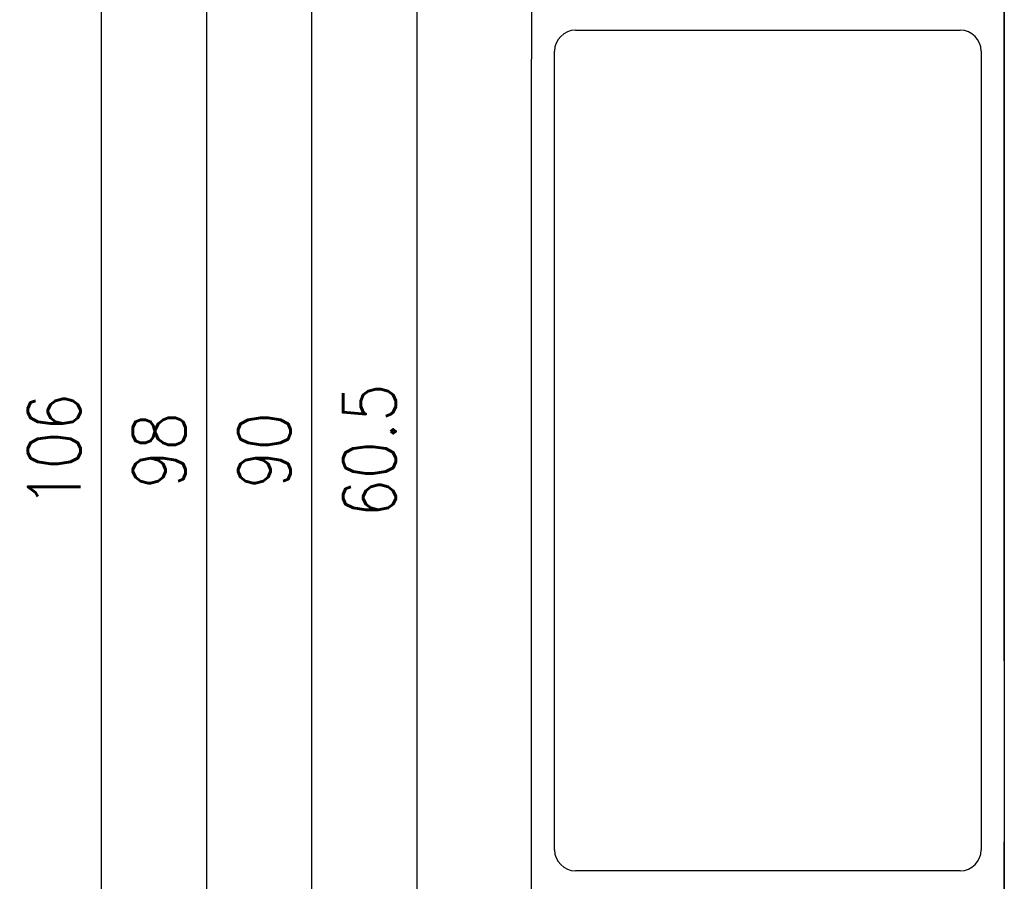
# Model space of a CAD drawing. Header units: millimetres. Extents: x 0 to 382, y 0 to 284.
# Tile 8 of 13: x 202 to 249, y 128 to 169. Entities that reach past the tile are written whole.
import ezdxf

# ---------------------------------------------------------------- set-up
doc = ezdxf.new("R2010")
doc.units = ezdxf.units.MM
doc.header["$LTSCALE"] = 2
doc.layers.get('DEFPOINTS').update_dxf_attribs({"color": 3})
doc.layers.add('0-DIM', color=3, linetype='Continuous')
doc.layers.add('0-VIS', color=7, linetype='Continuous')
doc.styles.add('ROMANS', font='romans.shx', dxfattribs={"width": 0.85})
doc.dimstyles.new('STAND01', dxfattribs={"dimtxt": 2.5, "dimasz": 2.5, "dimexe": 1, "dimexo": 0.5, "dimgap": 1, "dimtad": 1, "dimdec": 8, "dimdsep": 46, "dimtxsty": 'ROMANS', "dimcen": 0.09, "dimadec": 8, "dimazin": 2, "dimtp": 0.05, "dimtm": 0.05, "dimtfac": 0.6, "dimtdec": 8, "dimtmove": 0, "dimatfit": 0, "dimfxl": 1, "dimtolj": 1, "dimarcsym": 0})

# ---------------------------------------------------------------- blocks, each defined once
blk = doc.blocks.new('*D2')
at = {"layer": '0-DIM', "color": 0, "lineweight": -2}
for p, q in [((231.969, 197.625), (210.274, 197.625)), ((211.274, 195.125), (211.274, 102.125)), ((231.932, 99.625), (210.274, 99.625))]:
    blk.add_line(p, q, dxfattribs=at)
at = {"layer": '0-DIM', "color": 0}
for points in [[(210.857, 195.125), (211.69, 195.125), (211.274, 197.625)], [(210.857, 102.125), (211.69, 102.125), (211.274, 99.625)]]:
    blk.add_solid(points, dxfattribs=at)
at = {"layer": 'DEFPOINTS', "color": 0}
for p in [(232.469, 197.625), (211.274, 99.625), (232.432, 99.625)]:
    blk.add_point(p, dxfattribs=at)
at = {"layer": '0-DIM', "color": 0, "insert": (209.024, 148.625), "char_height": 2.5, "attachment_point": 5, "rotation": 90, "style": 'ROMANS'}
blk.add_mtext('\\A1;98', dxfattribs=at)
blk = doc.blocks.new('*D3')
at = {"layer": '0-DIM', "color": 0, "lineweight": -2}
for p, q in [((231.932, 201.625), (205.274, 201.625)), ((206.274, 98.129), (206.274, 199.125)), ((231.932, 95.629), (205.274, 95.629))]:
    blk.add_line(p, q, dxfattribs=at)
at = {"layer": '0-DIM', "color": 0}
for points in [[(205.857, 199.125), (206.69, 199.125), (206.274, 201.625)], [(205.857, 98.129), (206.69, 98.129), (206.274, 95.629)]]:
    blk.add_solid(points, dxfattribs=at)
at = {"layer": 'DEFPOINTS', "color": 0}
for p in [(206.274, 201.625), (232.432, 201.625), (232.432, 95.629)]:
    blk.add_point(p, dxfattribs=at)
at = {"layer": '0-DIM', "color": 0, "insert": (204.024, 148.627), "char_height": 2.5, "attachment_point": 5, "rotation": 90, "style": 'ROMANS'}
blk.add_mtext('\\A1;106', dxfattribs=at)
blk = doc.blocks.new('*D4')
at = {"layer": '0-DIM', "color": 0, "lineweight": -2}
for p, q in [((230.982, 193.625), (215.274, 193.625)), ((216.274, 191.125), (216.274, 106.125)), ((230.982, 103.625), (215.274, 103.625))]:
    blk.add_line(p, q, dxfattribs=at)
at = {"layer": '0-DIM', "color": 0}
for points in [[(215.857, 191.125), (216.69, 191.125), (216.274, 193.625)], [(215.857, 106.125), (216.69, 106.125), (216.274, 103.625)]]:
    blk.add_solid(points, dxfattribs=at)
at = {"layer": 'DEFPOINTS', "color": 0}
for p in [(231.482, 193.625), (216.274, 103.625), (231.482, 103.625)]:
    blk.add_point(p, dxfattribs=at)
at = {"layer": '0-DIM', "color": 0, "insert": (214.024, 148.625), "char_height": 2.5, "attachment_point": 5, "rotation": 90, "style": 'ROMANS'}
blk.add_mtext('\\A1;90', dxfattribs=at)
blk = doc.blocks.new('*D7')
at = {"layer": '0-DIM', "color": 0, "lineweight": -2}
for p, q in [((237.482, 178.825), (220.274, 178.825)), ((221.274, 176.325), (221.274, 120.925)), ((237.482, 118.425), (220.274, 118.425))]:
    blk.add_line(p, q, dxfattribs=at)
at = {"layer": '0-DIM', "color": 0}
for points in [[(220.857, 176.325), (221.69, 176.325), (221.274, 178.825)], [(220.857, 120.925), (221.69, 120.925), (221.274, 118.425)]]:
    blk.add_solid(points, dxfattribs=at)
at = {"layer": 'DEFPOINTS', "color": 0}
for p in [(237.982, 178.825, 80.024), (221.274, 118.425), (237.982, 118.425, 80.024)]:
    blk.add_point(p, dxfattribs=at)
at = {"layer": '0-DIM', "color": 0, "insert": (219.024, 148.625), "char_height": 2.5, "attachment_point": 5, "rotation": 90, "style": 'ROMANS'}
blk.add_mtext('\\A1;60.5', dxfattribs=at)

msp = doc.modelspace()

# ---------------------------------------------------------------- linework, layer by layer
for p, q in [((249.23179276, 178.975), (249.23179276, 166.775)), ((249.23179276, 166.73077852), (249.23179276, 166.775)), ((249.23179276, 166.68257094), (249.23179276, 166.73077852)), ((249.23179276, 166.22101738), (249.23179276, 166.68257094)), ((249.23179276, 165.92250622), (249.23179276, 166.22101738)), ((249.23179276, 165.92250622), (249.23179276, 131.32749378)), ((249.23179276, 130.475), (249.23179276, 124.875))]:
    msp.add_line(p, q)
at = {"layer": '0-VIS'}
for p, q in [((249.23179276, 166.775, 80.02426407), (249.23179276, 178.5286081, 80.02426407)), ((226.73179276, 169.625, 80.02426407), (226.73179276, 168.52647186, 80.02426407)), ((249.23179277, 169.625, 80.02426407), (249.23179277, 168.52647186, 80.02426407)), ((226.73179276, 168.52647186, 80.02426407), (226.73179276, 167.25367966, 80.02426407)), ((228.83179276, 168.625, 80.02426407), (247.13179277, 168.625, 80.02426407)), ((249.23179277, 168.52647186, 80.02426407), (249.23179277, 167.25367966, 80.02426407)), ((226.73179276, 129.99632034, 80.02426407), (226.73179276, 167.25367966, 80.02426407)), ((227.83179276, 129.625, 80.02426407), (227.83179276, 167.625, 80.02426407)), ((248.13179277, 167.625, 80.02426407), (248.13179277, 129.625, 80.02426407)), ((249.23179276, 167.25367966, 80.02426407), (249.23179276, 129.99632034, 80.02426407)), ((249.23179276, 166.7789237), (249.23179276, 166.73028817)), ((249.23179276, 166.73077852, 80.02426407), (249.23179276, 166.775, 80.02426407)), ((249.23179276, 166.68257094, 80.02426407), (249.23179276, 166.73077852, 80.02426407)), ((249.23179276, 166.73028817), (249.23179276, 166.38494108)), ((249.23179276, 166.22101738, 80.02426407), (249.23179276, 166.68257094, 80.02426407)), ((249.23179276, 166.38494108), (249.23179276, 166.08642992)), ((249.23179276, 165.92250622, 80.02426407), (249.23179276, 166.22101738, 80.02426407)), ((249.23179276, 166.08642992), (249.23179276, 131.17141749)), ((249.23179276, 138.6124294, 80.02426407), (249.23179276, 165.92250622, 80.02426407)), ((249.23179276, 138.6124294, 80.02426407), (249.23179276, 165.92250622, 80.02426407)), ((249.23179276, 138.6124294, 80.02426407), (249.23179276, 131.32749378, 80.02426407)), ((249.23179276, 138.6124294, 80.02426407), (249.23179276, 131.32749378, 80.02426407)), ((249.23179276, 131.32749378, 80.02426407), (249.23179276, 131.02898262, 80.02426407)), ((249.23179276, 131.32749378, 80.02426407), (249.23179276, 131.02898262, 80.02426407)), ((249.23179276, 131.17141749), (249.23179276, 130.87290633)), ((249.23179276, 131.02898262, 80.02426407), (249.23179276, 130.56742906, 80.02426407)), ((249.23179276, 130.87290633), (249.23179276, 130.52755924)), ((249.23179276, 130.56742906, 80.02426407), (249.23179276, 130.51922148, 80.02426407)), ((249.23179276, 130.52755924), (249.23179276, 130.4789237)), ((249.23179276, 130.51922148, 80.02426407), (249.23179276, 130.475, 80.02426407)), ((226.73179276, 128.72352814, 80.02426407), (226.73179276, 129.99632034, 80.02426407)), ((249.23179277, 128.72352814, 80.02426407), (249.23179277, 129.99632034, 80.02426407)), ((226.73179276, 127.625, 80.02426407), (226.73179276, 128.72352814, 80.02426407)), ((247.13179277, 128.625, 80.02426407), (228.83179276, 128.625, 80.02426407)), ((249.23179277, 127.625, 80.02426407), (249.23179277, 128.72352814, 80.02426407))]:
    msp.add_line(p, q, dxfattribs=at)
for centre, start, end in [((228.83179276, 167.625, 80.02426407), 90, 180), ((247.13179277, 167.625, 80.02426407), 0, 90), ((228.83179276, 129.625, 80.02426407), 180, 270), ((247.13179277, 129.625, 80.02426407), 270, 0)]:
    msp.add_arc(centre, 1, start, end, dxfattribs=at)
for centre, start_param, end_param in [((249.21870246, 167.25367966, 80.02426407), 1.5707963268, 2.3561944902), ((249.21870246, 129.99632034, 80.02426407), 0.7853981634, 1.5707963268)]:
    msp.add_ellipse(centre, major_axis=(0, -1.5), ratio=0.0087268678, start_param=start_param, end_param=end_param, dxfattribs=at)

# ---------------------------------------------------------------- dimensions: what is measured, and where the dimension line sits
at = {"layer": '0-DIM'}
for base, p1, p2, picture, middle in [((206.27358586, 201.62500001), (232.43179276, 95.6289237), (232.43179276, 201.62500001), '*D3', (206.27358586, 148.62696185)), ((211.27358586, 99.625), (232.46948647, 197.62500001), (232.43179276, 99.625), '*D2', (211.27358586, 148.625))]:
    dim = msp.add_linear_dim(base=base, p1=p1, p2=p2, angle=90, dimstyle='STAND01', override={"dimdec": 1}, dxfattribs=at)
    dim.commit()
    dim.dimension.update_dxf_attribs({"geometry": picture, "text_midpoint": middle, "dimtype": 160})
dim = msp.add_linear_dim(base=(216.2735858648, 103.625), p1=(231.4817927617, 193.625), p2=(231.4817927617, 103.625), angle=90, dimstyle='STAND01', dxfattribs=at)
dim.commit()
dim.dimension.update_dxf_attribs({"geometry": '*D4', "text_midpoint": (216.2735858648, 148.625), "dimtype": 160})
dim = msp.add_linear_dim(base=(221.27358586, 118.425), p1=(237.98179277, 178.825, 80.02426407), p2=(237.98179276, 118.425, 80.02426407), angle=90, dimstyle='STAND01', override={"dimdec": 1, "dimrnd": 0.5}, dxfattribs=at)
dim.commit()
dim.dimension.update_dxf_attribs({"geometry": '*D7', "text_midpoint": (219.02358586, 148.625)})

doc.saveas('drawing.dxf')
